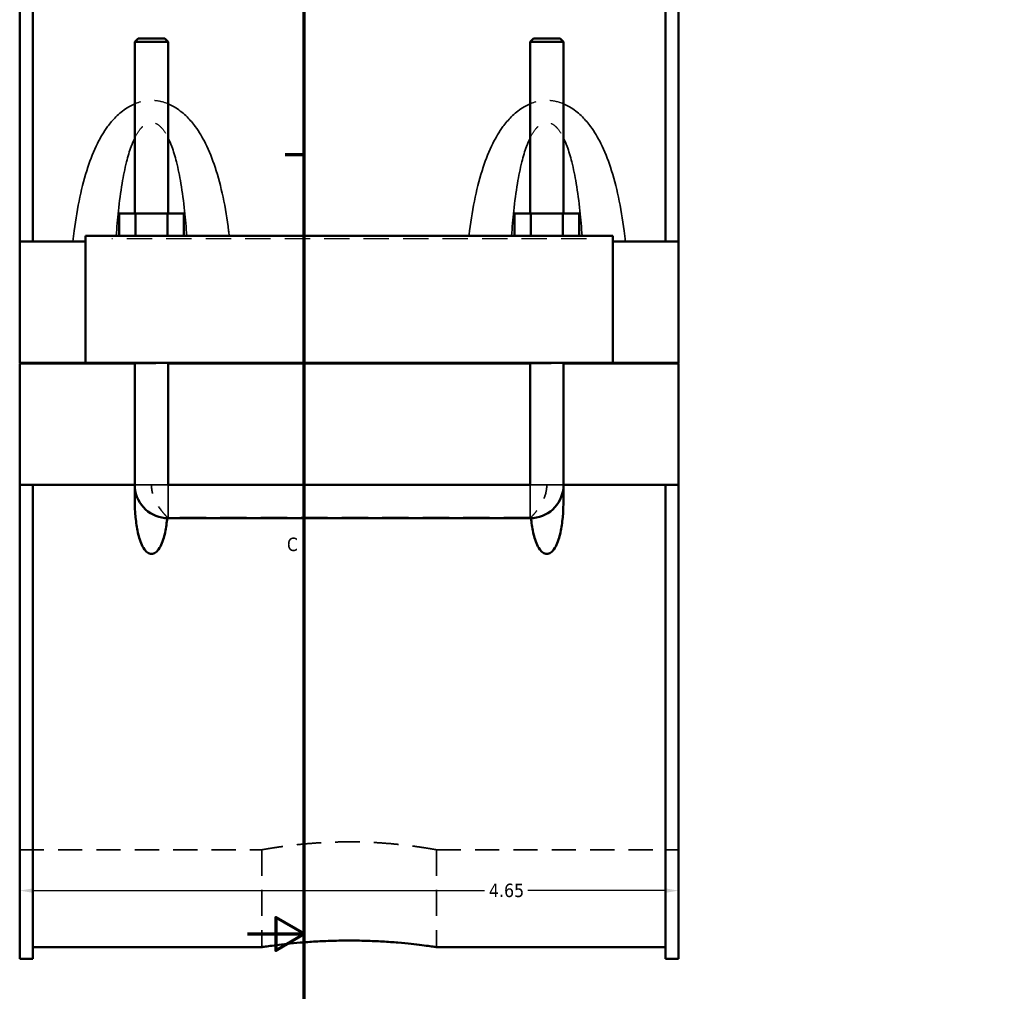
# Model space of a CAD drawing. Header units: inches. Extents: x -2.4 to 50, y -2 to 49.4.
# Tile 2 of 10: x -1.5 to 5.4, y 10.6 to 17.5. Entities that reach past the tile are written whole.
import ezdxf

# ---------------------------------------------------------------- set-up
doc = ezdxf.new("R2010")
doc.units = ezdxf.units.IN
doc.header["$MEASUREMENT"] = 0
doc.linetypes.add('DASHED', pattern=[0.2067, 0.1654, -0.0413])
for name, color, linetype, lineweight in [('Border (ANSI)', 7, 'Continuous', 70), ('Dimension (ANSI)', 7, 'Continuous', 25), ('Hidden (ANSI)', 7, 'DASHED', 35), ('Hidden Narrow (ANSI)', 7, 'DASHED', 25), ('Visible (ANSI)', 7, 'Continuous', 50), ('Visible Narrow (ANSI)', 7, 'Continuous', 35)]:
    doc.layers.add(name, color=color, linetype=linetype, lineweight=lineweight)
doc.styles.add('Note Text (ANSI)', font='tahoma.ttf')
doc.dimstyles.new('Default (ANSI)', dxfattribs={"dimtxt": 0.094488, "dimasz": 0.098425, "dimexe": 0.125, "dimexo": 0.0625, "dimgap": 0.031496, "dimtad": 0, "dimtih": 1, "dimtoh": 1, "dimrnd": 1e-08, "dimzin": 4, "dimdsep": 46, "dimtxsty": 'Note Text (ANSI)', "dimcen": 0.09, "dimdle": 0.393701, "dimclrd": 256, "dimclre": 256, "dimclrt": 5, "dimadec": 0, "dimazin": 1, "dimtfac": 1, "dimtofl": 0, "dimtmove": 0, "dimatfit": 3, "dimfxl": 1, "dimtolj": 1, "dimtzin": 4, "dimlwd": -1, "dimlwe": -1, "dimarcsym": 0})

# ---------------------------------------------------------------- blocks, each defined once
blk = doc.blocks.new('Borders Default Border')
at = {"layer": 'Border (ANSI)'}
blk.add_line((0.5, 16.5), (0.3655, 16.5), dxfattribs=at)
at = {"layer": 'Border (ANSI)', "flags": 128}
for points in [[(0.5, 1), (0.5, 21), (33.5, 21), (33.5, 1), (0.5, 1)], [(0.1, 11), (0.5, 11), (0.3, 11.1155), (0.3, 10.8845), (0.5, 11)]]:
    blk.add_lwpolyline(points, dxfattribs=at)
at = {"layer": 'Border (ANSI)', "color": 5, "true_color": 0x0000ff, "insert": (0.3779, 13.7011), "char_height": 0.0945, "attachment_point": 7, "style": 'Note Text (ANSI)'}
blk.add_mtext('C', dxfattribs=at)
blk = doc.blocks.new('*D6')
at = {"layer": 'Defpoints', "color": 0, "transparency": 16777216}
for p in [(-1.5082, 15.888), (3.1418, 15.888), (3.1418, 11.3061)]:
    blk.add_point(p, dxfattribs=at)
at = {"layer": 'Dimension (ANSI)', "transparency": 16777216}
for p, q in [((-1.5082, 15.8255), (-1.5082, 11.1811)), ((3.1418, 15.8255), (3.1418, 11.1811)), ((-1.4097, 11.3061), (1.7721, 11.3061)), ((3.0434, 11.3061), (2.0779, 11.3061))]:
    blk.add_line(p, q, dxfattribs=at)
for points in [[(-1.4097, 11.3225), (-1.4097, 11.2897), (-1.5082, 11.3061)], [(3.0434, 11.3225), (3.0434, 11.2897), (3.1418, 11.3061)]]:
    blk.add_solid(points, dxfattribs=at)
at = {"layer": 'Dimension (ANSI)', "color": 5, "transparency": 16777216, "insert": (1.8036, 11.3552), "char_height": 0.09449, "attachment_point": 1, "style": 'Note Text (ANSI)'}
blk.add_mtext('\\A1;4.65', dxfattribs=at)

msp = doc.modelspace()

# ---------------------------------------------------------------- linework, layer by layer
at = {"layer": 'Hidden (ANSI)', "ltscale": 0.897567}
for p, q in [((-0.6963, 15.0272), (-0.4601, 15.0272)), ((2.0937, 15.0272), (2.3299, 15.0272))]:
    msp.add_line(p, q, dxfattribs=at)
at = {"layer": 'Hidden (ANSI)', "ltscale": 0.151847}
for p, q in [((-0.6963, 14.0907), (-0.6963, 14.1704)), ((2.3299, 14.0907), (2.3299, 14.1704))]:
    msp.add_line(p, q, dxfattribs=at)
at = {"layer": 'Hidden (ANSI)', "ltscale": 1.123182}
msp.add_line((2.0937, 13.9405), (-0.4601, 13.9405), dxfattribs=at)
at = {"layer": 'Hidden (ANSI)', "ltscale": 1.032703}
for p, q in [((-1.5082, 11.5942), (0.1995, 11.5942)), ((1.4342, 11.5942), (3.1418, 11.5942))]:
    msp.add_line(p, q, dxfattribs=at)
at = {"layer": 'Hidden (ANSI)', "ltscale": 1.107898}
for p, q in [((0.1995, 11.5942), (0.1995, 10.9071)), ((1.4342, 11.5942), (1.4342, 10.9071))]:
    msp.add_line(p, q, dxfattribs=at)
at = {"layer": 'Hidden (ANSI)', "ltscale": 0.036756}
for centre, start, end in [((-0.4601, 14.1704), 180, 184.69338), ((2.0937, 14.1704), 355.30662, 0)]:
    msp.add_arc(centre, 0.2362, start, end, dxfattribs=at)
at = {"layer": 'Hidden (ANSI)', "ltscale": 0.549526}
for points, knots in [([(-0.4664, 13.9406), (-0.4694, 13.9437), (-0.4734, 13.9479), (-0.4851, 13.9606), (-0.4935, 13.9701), (-0.5133, 13.9948), (-0.5252, 14.0112), (-0.5493, 14.0516), (-0.5605, 14.0754), (-0.5743, 14.1225), (-0.5778, 14.1446), (-0.5782, 14.1681), (-0.5782, 14.1693), (-0.5782, 14.1704)], [1.0280109, 1.0280109, 1.0280109, 1.0280109, 1.1185893, 1.1185893, 1.2580337, 1.2580337, 1.4397222, 1.4397222, 1.6455457, 1.6455457, 1.8163794, 1.8163794, 1.8251279, 1.8251279, 1.8251279, 1.8251279]), ([(2.2118, 14.1704), (2.2118, 14.1693), (2.2118, 14.1681), (2.2115, 14.1446), (2.2079, 14.1225), (2.1941, 14.0754), (2.1829, 14.0516), (2.1589, 14.0112), (2.1469, 13.9948), (2.1271, 13.9701), (2.1188, 13.9606), (2.1071, 13.9479), (2.1031, 13.9437), (2.1, 13.9406)], [-0.0087484, -0.0087484, -0.0087484, -0.0087484, 0, 0, 0.1708338, 0.1708338, 0.3766573, 0.3766573, 0.5583457, 0.5583457, 0.6977902, 0.6977902, 0.7883685, 0.7883685, 0.7883685, 0.7883685])]:
    msp.add_open_spline(points, degree=3, knots=knots, dxfattribs=at)
at = {"layer": 'Hidden (ANSI)', "ltscale": 0.012377}
for points in [[(-0.4664, 13.9406), (-0.4666, 13.9385), (-0.4668, 13.9364), (-0.467, 13.9343)], [(2.1006, 13.9343), (2.1004, 13.9364), (2.1002, 13.9385), (2.1, 13.9406)]]:
    msp.add_open_spline(points, degree=3, dxfattribs=at)
at = {"layer": 'Hidden (ANSI)', "ltscale": 0.01191}
for points in [[(-0.4601, 13.9405), (-0.4622, 13.9405), (-0.4643, 13.9406), (-0.4664, 13.9406)], [(2.1, 13.9406), (2.0979, 13.9406), (2.0958, 13.9405), (2.0937, 13.9405)]]:
    msp.add_open_spline(points, degree=3, dxfattribs=at)
at = {"layer": 'Hidden (ANSI)', "ltscale": 1.044634}
msp.add_open_spline([(1.4342, 11.5942), (1.4342, 11.5942), (1.4304, 11.5948), (1.4148, 11.5976), (1.4028, 11.5997), (1.3713, 11.6049), (1.3517, 11.6081), (1.3064, 11.6149), (1.2807, 11.6185), (1.226, 11.6255), (1.1951, 11.6291), (1.1277, 11.636), (1.0913, 11.6392), (1.0153, 11.6445), (0.9756, 11.6466), (0.8958, 11.6494), (0.8557, 11.6501), (0.778, 11.6501), (0.7378, 11.6494), (0.658, 11.6466), (0.6184, 11.6445), (0.5423, 11.6392), (0.5059, 11.636), (0.4386, 11.6291), (0.4077, 11.6255), (0.353, 11.6185), (0.3273, 11.6149), (0.282, 11.6081), (0.2624, 11.6049), (0.2308, 11.5997), (0.2189, 11.5976), (0.2032, 11.5948), (0.1995, 11.5942), (0.1995, 11.5942)], degree=3, knots=[2.368118, 2.368118, 2.368118, 2.368118, 2.664127, 2.664127, 2.960137, 2.960137, 3.256146, 3.256146, 3.552156, 3.552156, 3.848176, 3.848176, 4.144196, 4.144196, 4.440216, 4.440216, 4.736236, 4.736236, 5.032256, 5.032256, 5.328276, 5.328276, 5.624297, 5.624297, 5.920317, 5.920317, 6.216326, 6.216326, 6.512336, 6.512336, 6.808345, 6.808345, 7.104354, 7.104354, 7.104354, 7.104354], dxfattribs=at)
at = {"layer": 'Hidden Narrow (ANSI)', "ltscale": 1.079826}
msp.add_line((2.4908, 15.9076), (-0.8572, 15.9076), dxfattribs=at)
at = {"layer": 'Hidden Narrow (ANSI)', "ltscale": 0.418131}
for points in [[(-0.4601, 16.8586), (-0.4623, 16.8596), (-0.4646, 16.8605), (-0.4887, 16.8699), (-0.5116, 16.8761), (-0.5492, 16.8816), (-0.5637, 16.8827), (-0.5782, 16.8827), (-0.5926, 16.8827), (-0.6071, 16.8816), (-0.6447, 16.8761), (-0.6676, 16.8699), (-0.6918, 16.8605), (-0.694, 16.8596), (-0.6963, 16.8586)], [(2.3299, 16.8586), (2.3277, 16.8596), (2.3254, 16.8605), (2.3013, 16.8699), (2.2784, 16.8761), (2.2408, 16.8816), (2.2263, 16.8827), (2.2118, 16.8827), (2.1974, 16.8827), (2.1829, 16.8816), (2.1453, 16.8761), (2.1224, 16.8699), (2.0982, 16.8605), (2.096, 16.8596), (2.0937, 16.8586)]]:
    msp.add_open_spline(points, degree=3, knots=[-4.0701338, -4.0701338, -4.0701338, -4.0701338, -4.0515362, -4.0515362, -3.8719331, -3.8719331, -3.761611, -3.761611, -3.761611, -3.6512888, -3.6512888, -3.4716858, -3.4716858, -3.4530881, -3.4530881, -3.4530881, -3.4530881], dxfattribs=at)
at = {"layer": 'Hidden Narrow (ANSI)', "ltscale": 0.572898}
for points in [[(-0.6963, 16.6179), (-0.6955, 16.6194), (-0.6948, 16.6209), (-0.6831, 16.6441), (-0.6711, 16.6637), (-0.649, 16.6914), (-0.6395, 16.701), (-0.6195, 16.7165), (-0.6089, 16.7222), (-0.5916, 16.7273), (-0.5849, 16.7282), (-0.5782, 16.7282), (-0.5715, 16.7282), (-0.5648, 16.7273), (-0.5474, 16.7222), (-0.5368, 16.7165), (-0.5168, 16.701), (-0.5073, 16.6914), (-0.4852, 16.6637), (-0.4732, 16.6441), (-0.4615, 16.6209), (-0.4608, 16.6194), (-0.4601, 16.6179)], [(2.0937, 16.6179), (2.0945, 16.6194), (2.0952, 16.6209), (2.1069, 16.6441), (2.1189, 16.6637), (2.141, 16.6914), (2.1505, 16.701), (2.1705, 16.7165), (2.1811, 16.7222), (2.1984, 16.7273), (2.2051, 16.7282), (2.2118, 16.7282), (2.2185, 16.7282), (2.2252, 16.7273), (2.2426, 16.7222), (2.2532, 16.7165), (2.2732, 16.701), (2.2827, 16.6914), (2.3048, 16.6637), (2.3168, 16.6441), (2.3285, 16.6209), (2.3292, 16.6194), (2.3299, 16.6179)]]:
    msp.add_open_spline(points, degree=3, knots=[3.021627, 3.021627, 3.021627, 3.021627, 3.039112, 3.039112, 3.295795, 3.295795, 3.471686, 3.471686, 3.651289, 3.651289, 3.761611, 3.761611, 3.761611, 3.871933, 3.871933, 4.051536, 4.051536, 4.227427, 4.227427, 4.48411, 4.48411, 4.501595, 4.501595, 4.501595, 4.501595], dxfattribs=at)
at = {"layer": 'Visible (ANSI)'}
for p, q in [((-1.5082, 15.888), (-1.5082, 19.2337)), ((-1.4152, 19.2337), (-1.4152, 15.888)), ((3.0488, 19.2337), (3.0488, 15.888)), ((3.1418, 15.888), (3.1418, 19.2337)), ((-0.6727, 17.3212), (-0.6963, 17.2976)), ((-0.4837, 17.3212), (-0.6727, 17.3212)), ((-0.4837, 17.3212), (-0.4601, 17.2976)), ((2.1173, 17.3212), (2.0937, 17.2976)), ((2.3063, 17.3212), (2.1173, 17.3212)), ((2.3063, 17.3212), (2.3299, 17.2976)), ((-0.6963, 17.2976), (-0.4601, 17.2976)), ((-0.6963, 17.2976), (-0.6963, 16.0848)), ((-0.4601, 17.2976), (-0.4601, 16.0848)), ((2.0937, 17.2976), (2.3299, 17.2976)), ((2.0937, 16.0848), (2.0937, 17.2976)), ((2.3299, 16.0848), (2.3299, 17.2976)), ((-0.8055, 15.9273), (-0.8055, 16.0848)), ((-0.6918, 16.0848), (-0.8055, 16.0848)), ((-0.6918, 15.9273), (-0.6918, 16.0848)), ((-0.4645, 16.0848), (-0.6918, 16.0848)), ((-0.4645, 15.9273), (-0.4645, 16.0848)), ((-0.3509, 16.0848), (-0.4645, 16.0848)), ((-0.3509, 15.9273), (-0.3509, 16.0848)), ((1.9845, 15.9273), (1.9845, 16.0848)), ((2.0982, 16.0848), (1.9845, 16.0848)), ((2.0982, 15.9273), (2.0982, 16.0848)), ((2.3255, 16.0848), (2.0982, 16.0848)), ((2.3255, 15.9273), (2.3255, 16.0848)), ((2.4391, 16.0848), (2.3255, 16.0848)), ((2.4391, 15.9273), (2.4391, 16.0848)), ((-1.0432, 15.9273), (2.6768, 15.9273)), ((-1.0432, 15.9273), (-1.0432, 15.0312)), ((2.6768, 15.0312), (2.6768, 15.9273)), ((-1.5082, 15.888), (-1.0432, 15.888)), ((-1.5082, 15.0312), (-1.5082, 15.888)), ((2.6768, 15.888), (3.1418, 15.888)), ((3.1418, 15.888), (3.1418, 15.0312)), ((-1.5082, 15.0312), (-1.0432, 15.0312)), ((-1.5082, 14.1704), (-1.5082, 15.0272)), ((-0.6963, 15.0272), (-1.5082, 15.0272)), ((-1.0432, 15.0312), (2.6768, 15.0312)), ((-0.6963, 15.0312), (-0.6963, 15.0272)), ((-0.6963, 14.1704), (-0.6963, 15.0272)), ((-0.4601, 15.0312), (-0.4601, 15.0272)), ((-0.4601, 15.0272), (-0.4601, 14.1704)), ((2.0937, 15.0272), (-0.4601, 15.0272)), ((2.0937, 15.0272), (2.0937, 15.0312)), ((2.0937, 14.1704), (2.0937, 15.0272)), ((2.3299, 15.0272), (2.3299, 15.0312)), ((2.3299, 15.0272), (2.3299, 14.1704)), ((3.1418, 15.0272), (2.3299, 15.0272)), ((2.6768, 15.0312), (3.1418, 15.0312)), ((3.1418, 15.0272), (3.1418, 14.1704)), ((-1.5082, 10.8247), (-1.5082, 14.1704)), ((-1.5082, 14.1704), (-0.6963, 14.1704)), ((-1.4152, 14.1704), (-1.4152, 10.8247)), ((-0.6963, 14.1704), (-0.6949, 14.1704)), ((-0.4614, 14.1704), (-0.4601, 14.1704)), ((-0.4601, 14.1704), (2.0937, 14.1704)), ((-0.4601, 14.1691), (2.0937, 14.1691)), ((2.0937, 14.1704), (2.0951, 14.1704)), ((2.3286, 14.1704), (2.3299, 14.1704)), ((2.3299, 14.1704), (3.1418, 14.1704)), ((3.0488, 14.1704), (3.0488, 10.8247)), ((3.1418, 10.8247), (3.1418, 14.1704)), ((-0.4601, 13.9342), (2.0937, 13.9342)), ((-1.4152, 10.9071), (0.1995, 10.9071)), ((1.4342, 10.9071), (3.0488, 10.9071)), ((-1.4152, 10.8247), (-1.5082, 10.8247)), ((3.1418, 10.8247), (3.0488, 10.8247))]:
    msp.add_line(p, q, dxfattribs=at)
for centre, start, end in [((-0.4601, 14.1704), 184.69338, 270), ((2.0937, 14.1704), 270, 355.30662)]:
    msp.add_arc(centre, 0.2362, start, end, dxfattribs=at)
for points, knots in [([(-0.467, 13.9343), (-0.4677, 13.9266), (-0.4686, 13.9189), (-0.4734, 13.8786), (-0.4792, 13.8431), (-0.4927, 13.7917), (-0.498, 13.775), (-0.5109, 13.7432), (-0.5184, 13.7282), (-0.5338, 13.7066), (-0.5411, 13.6983), (-0.5538, 13.6891), (-0.5584, 13.6865), (-0.5679, 13.683), (-0.573, 13.682), (-0.5834, 13.682), (-0.5884, 13.683), (-0.598, 13.6865), (-0.6025, 13.6891), (-0.6152, 13.6983), (-0.6225, 13.7066), (-0.638, 13.7282), (-0.6454, 13.7432), (-0.6583, 13.775), (-0.6636, 13.7917), (-0.6772, 13.8431), (-0.6829, 13.8786), (-0.6966, 13.9922), (-0.6979, 14.0804), (-0.6949, 14.1704)], [1.536348, 1.536348, 1.536348, 1.536348, 1.59688, 1.59688, 1.857561, 1.857561, 1.987902, 1.987902, 2.118242, 2.118242, 2.197381, 2.197381, 2.236951, 2.236951, 2.27652, 2.27652, 2.31609, 2.31609, 2.355659, 2.355659, 2.434798, 2.434798, 2.565139, 2.565139, 2.695479, 2.695479, 2.956161, 2.956161, 3.600838, 3.600838, 3.600838, 3.600838]), ([(-0.4614, 14.1704), (-0.4614, 14.1703), (-0.4614, 14.1701), (-0.4612, 14.1698), (-0.4611, 14.1696), (-0.4609, 14.1694), (-0.4607, 14.1693), (-0.4604, 14.1692), (-0.4602, 14.1691), (-0.4601, 14.1691)], [0.000074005, 0.000074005, 0.000074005, 0.000074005, 0.00139444, 0.00139444, 0.002772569, 0.002772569, 0.004120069, 0.004120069, 0.005440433, 0.005440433, 0.005440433, 0.005440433]), ([(2.0937, 14.1691), (2.0939, 14.1691), (2.0941, 14.1692), (2.0944, 14.1693), (2.0945, 14.1694), (2.0948, 14.1696), (2.0949, 14.1698), (2.095, 14.1701), (2.0951, 14.1703), (2.0951, 14.1704)], [0, 0, 0, 0, 0.00131483, 0.00131483, 0.002648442, 0.002648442, 0.004016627, 0.004016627, 0.005361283, 0.005361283, 0.005361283, 0.005361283]), ([(2.3286, 14.1704), (2.3315, 14.0804), (2.3302, 13.9922), (2.3166, 13.8786), (2.3108, 13.8431), (2.2973, 13.7917), (2.292, 13.775), (2.2791, 13.7432), (2.2716, 13.7282), (2.2562, 13.7066), (2.2489, 13.6983), (2.2362, 13.6891), (2.2316, 13.6865), (2.2221, 13.683), (2.217, 13.682), (2.2066, 13.682), (2.2016, 13.683), (2.192, 13.6865), (2.1875, 13.6891), (2.1748, 13.6983), (2.1675, 13.7066), (2.152, 13.7282), (2.1446, 13.7432), (2.1317, 13.775), (2.1264, 13.7917), (2.1128, 13.8431), (2.1071, 13.8786), (2.1022, 13.9189), (2.1014, 13.9266), (2.1006, 13.9343)], [0.952203, 0.952203, 0.952203, 0.952203, 1.59688, 1.59688, 1.857561, 1.857561, 1.987902, 1.987902, 2.118242, 2.118242, 2.197381, 2.197381, 2.236951, 2.236951, 2.27652, 2.27652, 2.31609, 2.31609, 2.355659, 2.355659, 2.434798, 2.434798, 2.565139, 2.565139, 2.695479, 2.695479, 2.956161, 2.956161, 3.016692, 3.016692, 3.016692, 3.016692]), ([(0.1995, 10.9071), (0.1995, 10.9071), (0.2032, 10.9077), (0.2189, 10.91), (0.2308, 10.9117), (0.2623, 10.9161), (0.2819, 10.9187), (0.3273, 10.9244), (0.3529, 10.9274), (0.4077, 10.9332), (0.4386, 10.9363), (0.506, 10.9419), (0.5424, 10.9446), (0.6184, 10.949), (0.6581, 10.9507), (0.7379, 10.9531), (0.778, 10.9536), (0.8557, 10.9536), (0.8958, 10.9531), (0.9756, 10.9507), (1.0152, 10.949), (1.0912, 10.9446), (1.1277, 10.9419), (1.195, 10.9363), (1.226, 10.9332), (1.2807, 10.9274), (1.3064, 10.9244), (1.3517, 10.9187), (1.3713, 10.9161), (1.4029, 10.9117), (1.4148, 10.91), (1.4304, 10.9077), (1.4342, 10.9071), (1.4342, 10.9071)], [2.366407, 2.366407, 2.366407, 2.366407, 2.662205, 2.662205, 2.958004, 2.958004, 3.253802, 3.253802, 3.5496, 3.5496, 3.845404, 3.845404, 4.141207, 4.141207, 4.437011, 4.437011, 4.732814, 4.732814, 5.028617, 5.028617, 5.324421, 5.324421, 5.620224, 5.620224, 5.916028, 5.916028, 6.211826, 6.211826, 6.507624, 6.507624, 6.803423, 6.803423, 7.099221, 7.099221, 7.099221, 7.099221])]:
    msp.add_open_spline(points, degree=3, knots=knots, dxfattribs=at)
at = {"layer": 'Visible Narrow (ANSI)'}
for p, q in [((-0.6912, 14.1704), (-0.4651, 14.1704)), ((-0.4601, 13.9355), (-0.4601, 14.1652)), ((2.0937, 13.9355), (2.0937, 14.1652)), ((2.3249, 14.1704), (2.0988, 14.1704))]:
    msp.add_line(p, q, dxfattribs=at)
for points, knots in [([(-0.6963, 16.8586), (-0.7153, 16.8508), (-0.7335, 16.8412), (-0.7792, 16.8123), (-0.8052, 16.7909), (-0.8502, 16.7459), (-0.8696, 16.7227), (-0.9147, 16.6612), (-0.9383, 16.6213), (-0.9859, 16.5263), (-1.0081, 16.4702), (-1.0498, 16.3442), (-1.0679, 16.2735), (-1.0995, 16.1237), (-1.1124, 16.0443), (-1.1262, 15.9387), (-1.1292, 15.9134), (-1.1321, 15.888)], [-3.453088, -3.453088, -3.453088, -3.453088, -3.295795, -3.295795, -3.039112, -3.039112, -2.80838, -2.80838, -2.456951, -2.456951, -2.005834, -2.005834, -1.469516, -1.469516, -0.888034, -0.888034, -0.705146, -0.705146, -0.705146, -0.705146]), ([(-0.0288, 15.9273), (-0.0303, 15.9396), (-0.0319, 15.9518), (-0.044, 16.0443), (-0.0568, 16.1237), (-0.0884, 16.2735), (-0.1066, 16.3442), (-0.1482, 16.4702), (-0.1705, 16.5263), (-0.218, 16.6213), (-0.2416, 16.6612), (-0.2867, 16.7227), (-0.3062, 16.7459), (-0.3511, 16.7909), (-0.3771, 16.8123), (-0.4228, 16.8412), (-0.4411, 16.8508), (-0.4601, 16.8586)], [-6.72351, -6.72351, -6.72351, -6.72351, -6.635188, -6.635188, -6.053706, -6.053706, -5.517388, -5.517388, -5.066271, -5.066271, -4.714842, -4.714842, -4.48411, -4.48411, -4.227427, -4.227427, -4.070134, -4.070134, -4.070134, -4.070134]), ([(2.0937, 16.8586), (2.0747, 16.8508), (2.0565, 16.8412), (2.0108, 16.8123), (1.9848, 16.7909), (1.9398, 16.7459), (1.9204, 16.7227), (1.8753, 16.6612), (1.8517, 16.6213), (1.8041, 16.5263), (1.7819, 16.4702), (1.7402, 16.3442), (1.7221, 16.2735), (1.6905, 16.1237), (1.6776, 16.0443), (1.6655, 15.9518), (1.664, 15.9396), (1.6625, 15.9273)], [-3.453088, -3.453088, -3.453088, -3.453088, -3.295795, -3.295795, -3.039112, -3.039112, -2.80838, -2.80838, -2.456951, -2.456951, -2.005835, -2.005835, -1.469516, -1.469516, -0.888033, -0.888033, -0.799712, -0.799712, -0.799712, -0.799712]), ([(2.7657, 15.888), (2.7629, 15.9134), (2.7598, 15.9387), (2.746, 16.0443), (2.7332, 16.1237), (2.7016, 16.2735), (2.6834, 16.3442), (2.6418, 16.4702), (2.6195, 16.5263), (2.572, 16.6213), (2.5484, 16.6612), (2.5033, 16.7227), (2.4838, 16.7459), (2.4389, 16.7909), (2.4129, 16.8123), (2.3672, 16.8412), (2.3489, 16.8508), (2.3299, 16.8586)], [-6.818076, -6.818076, -6.818076, -6.818076, -6.635189, -6.635189, -6.053706, -6.053706, -5.517387, -5.517387, -5.066271, -5.066271, -4.714842, -4.714842, -4.48411, -4.48411, -4.227427, -4.227427, -4.070134, -4.070134, -4.070134, -4.070134]), ([(-0.8271, 15.9273), (-0.8228, 15.9869), (-0.8177, 16.0459), (-0.8046, 16.1698), (-0.7962, 16.2346), (-0.7769, 16.3501), (-0.7666, 16.4015), (-0.7446, 16.4886), (-0.7337, 16.5252), (-0.7135, 16.5799), (-0.7053, 16.5996), (-0.6963, 16.6179)], [0.996893, 0.996893, 0.996893, 0.996893, 1.469516, 1.469516, 2.005834, 2.005834, 2.456951, 2.456951, 2.80838, 2.80838, 3.021627, 3.021627, 3.021627, 3.021627]), ([(-0.4601, 16.6179), (-0.4511, 16.5996), (-0.4428, 16.5799), (-0.4226, 16.5252), (-0.4117, 16.4886), (-0.3897, 16.4015), (-0.3794, 16.3501), (-0.3602, 16.2346), (-0.3518, 16.1698), (-0.3386, 16.0459), (-0.3335, 15.9869), (-0.3292, 15.9273)], [4.501595, 4.501595, 4.501595, 4.501595, 4.714842, 4.714842, 5.066271, 5.066271, 5.517388, 5.517388, 6.053706, 6.053706, 6.526329, 6.526329, 6.526329, 6.526329]), ([(1.9629, 15.9273), (1.9672, 15.9869), (1.9723, 16.0459), (1.9854, 16.1698), (1.9938, 16.2346), (2.0131, 16.3501), (2.0234, 16.4015), (2.0454, 16.4886), (2.0563, 16.5252), (2.0765, 16.5799), (2.0847, 16.5996), (2.0937, 16.6179)], [0.996893, 0.996893, 0.996893, 0.996893, 1.469516, 1.469516, 2.005835, 2.005835, 2.456951, 2.456951, 2.80838, 2.80838, 3.021627, 3.021627, 3.021627, 3.021627]), ([(2.3299, 16.6179), (2.3389, 16.5996), (2.3472, 16.5799), (2.3674, 16.5252), (2.3783, 16.4886), (2.4003, 16.4015), (2.4106, 16.3501), (2.4298, 16.2346), (2.4382, 16.1698), (2.4514, 16.0459), (2.4565, 15.9869), (2.4608, 15.9273)], [4.501595, 4.501595, 4.501595, 4.501595, 4.714842, 4.714842, 5.066271, 5.066271, 5.517387, 5.517387, 6.053706, 6.053706, 6.526329, 6.526329, 6.526329, 6.526329])]:
    msp.add_open_spline(points, degree=3, knots=knots, dxfattribs=at)

# ---------------------------------------------------------------- block references
msp.add_blockref('Borders Default Border', (0, 0))

# ---------------------------------------------------------------- dimensions: what is measured, and where the dimension line sits
at = {"layer": 'Dimension (ANSI)'}
dim = msp.add_linear_dim(base=(3.1418, 11.3061), p1=(-1.5082, 15.888), p2=(3.1418, 15.888), angle=180, dimstyle='Default (ANSI)', override={"dimgap": 0.031496, "dimtih": 0, "dimtoh": 0, "dimdec": 2, "dimtol": 0, "dimlim": 0, "dimtp": 0, "dimtm": 0, "dimtdec": 2, "dimatfit": 1}, dxfattribs=at)
dim.commit()
dim.dimension.update_dxf_attribs({"geometry": '*D6', "text_midpoint": (1.925, 11.3061), "dimtype": 160})

doc.saveas('drawing.dxf')
